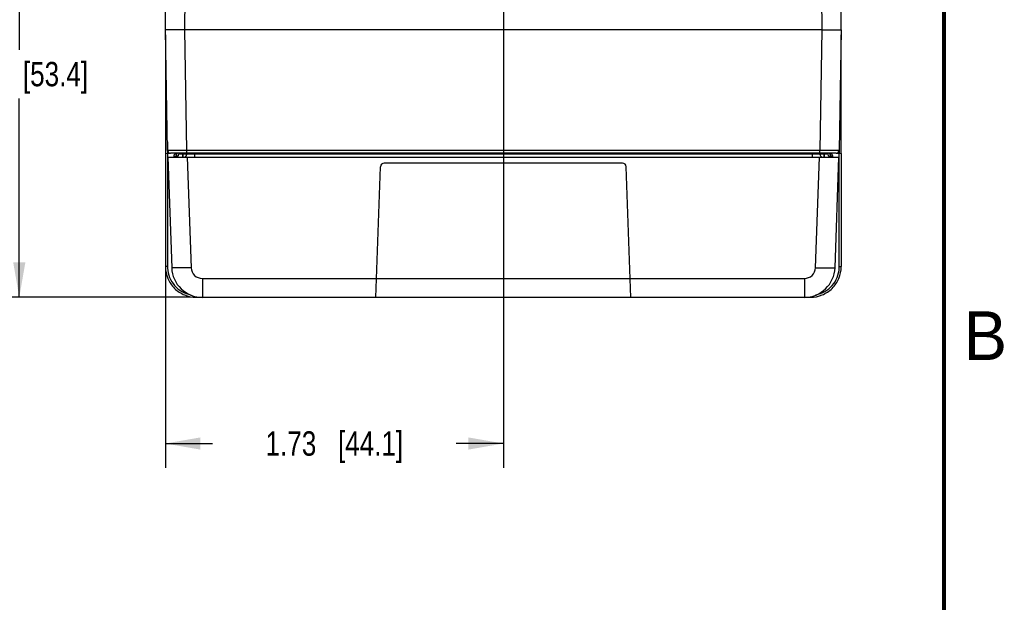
# Model space of a CAD drawing. Header units: inches. Extents: x 0 to 34, y 0 to 22.
# Tile 175 of 179: x 28.8 to 33.8, y 6.9 to 9.9. Entities that reach past the tile are written whole.
import ezdxf

# ---------------------------------------------------------------- set-up
doc = ezdxf.new("R2010")
doc.units = ezdxf.units.IN
doc.header["$LTSCALE"] = 1.87
doc.header["$MEASUREMENT"] = 0
doc.layers.get('0').update_dxf_attribs({"linetype": 'CONTINUOUS'})
doc.layers.add('DIMENSIONS', color=7, linetype='CONTINUOUS')
doc.styles.get("Standard").update_dxf_attribs({"font": 'txt', "width": 0.8})
doc.styles.add('TEXTSTYLE_2', font='txt')
doc.dimstyles.new('DIMSTYLE_1', dxfattribs={"dimtxt": 0.125, "dimasz": 0.18, "dimexe": 0.125, "dimexo": 0.0625, "dimgap": 0.0625, "dimtad": 0, "dimtih": 1, "dimtoh": 1, "dimzin": 4, "dimdsep": 46, "dimtxsty": 'STANDARD', "dimblk": '_FILLED', "dimblk1": '_FILLED', "dimblk2": '_FILLED', "dimcen": 0.09, "dimadec": 0, "dimazin": 0, "dimtp": 0.001, "dimtm": 0.001, "dimtfac": 1, "dimtofl": 0, "dimtmove": 0, "dimatfit": 3, "dimldrblk": '_FILLED', "dimfxl": 1, "dimtolj": 1, "dimtzin": 4, "dimarcsym": 0})
doc.dimstyles.new('DIMSTYLE_2', dxfattribs={"dimtxt": 0.125, "dimasz": 0.18, "dimexe": 0.125, "dimexo": 0.0625, "dimgap": 0.0625, "dimtad": 0, "dimtih": 1, "dimtoh": 1, "dimzin": 4, "dimdsep": 46, "dimtxsty": 'STANDARD', "dimblk": '_FILLED', "dimblk1": '_FILLED', "dimblk2": '_FILLED', "dimcen": 0.09, "dimadec": 0, "dimazin": 0, "dimtp": 0.01, "dimtm": 0.01, "dimtfac": 1, "dimtofl": 0, "dimtmove": 0, "dimatfit": 3, "dimldrblk": '_FILLED', "dimfxl": 1, "dimtolj": 1, "dimtzin": 4, "dimarcsym": 0})

# ---------------------------------------------------------------- blocks, each defined once
blk = doc.blocks.new('_FILLED')
at = {"color": 0, "linetype": 'BYBLOCK'}
blk.add_solid([(0, 0), (-1, 0.174), (-1, -0.174)], dxfattribs=at)
blk = doc.blocks.new('*D11')
at = {"layer": 'DIMENSIONS', "color": 2, "linetype": 'CONTINUOUS'}
for p, q in [((31.2381, 10.1919), (31.2381, 7.5811)), ((29.5036, 9.7666), (29.5036, 7.5811)), ((29.5036, 7.7061), (29.7458, 7.7061)), ((31.2381, 7.7061), (30.9958, 7.7061))]:
    blk.add_line(p, q, dxfattribs=at)
at = {"layer": 'DIMENSIONS', "color": 2, "linetype": 'CONTINUOUS', "xscale": 0.18, "yscale": 0.18, "zscale": 0.18, "rotation": 180}
blk.add_blockref('_FILLED', (29.5036, 7.7061), dxfattribs=at)
at = {"layer": 'DIMENSIONS', "color": 2, "linetype": 'CONTINUOUS', "xscale": 0.18, "yscale": 0.18, "zscale": 0.18}
blk.add_blockref('_FILLED', (31.2381, 7.7061), dxfattribs=at)
at = {"layer": 'DIMENSIONS', "color": 2, "linetype": 'CONTINUOUS', "insert": (30.3708, 7.7686), "char_height": 0.125, "width": 1.125, "attachment_point": 2, "line_spacing_factor": 0.9}
blk.add_mtext('1.73{\\Ftxt.shx;\\W1.000000;\\H0.125000; }[44.1]', dxfattribs=at)
blk = doc.blocks.new('*D12')
at = {"layer": 'DIMENSIONS', "color": 6, "linetype": 'CONTINUOUS'}
for p, q in [((30.8706, 10.5594), (28.6286, 10.5594)), ((28.7536, 10.5594), (28.7536, 9.7265)), ((28.7536, 8.4562), (28.7536, 9.4765)), ((29.6307, 8.4562), (28.6286, 8.4562))]:
    blk.add_line(p, q, dxfattribs=at)
at = {"layer": 'DIMENSIONS', "color": 6, "linetype": 'CONTINUOUS', "xscale": 0.18, "yscale": 0.18, "zscale": 0.18}
for p, rotation in [((28.7536, 10.5594), 90), ((28.7536, 8.4562), 270)]:
    blk.add_blockref('_FILLED', p, dxfattribs=dict(at, rotation=rotation))
at = {"layer": 'DIMENSIONS', "color": 6, "linetype": 'CONTINUOUS', "insert": (28.7536, 9.664), "char_height": 0.125, "width": 1.125, "attachment_point": 2, "line_spacing_factor": 0.9}
blk.add_mtext('2.10{\\Ftxt.shx;\\W1.000000;\\H0.125000; }[53.4]', dxfattribs=at)
blk = doc.blocks.new('*D25')
at = {"layer": 'DIMENSIONS', "color": 2, "linetype": 'CONTINUOUS'}
for p, q in [((30.8706, 10.5594), (28.6286, 10.5594)), ((28.7536, 10.5594), (28.7536, 9.7265)), ((28.7536, 8.4562), (28.7536, 9.4765)), ((29.6307, 8.4562), (28.6286, 8.4562))]:
    blk.add_line(p, q, dxfattribs=at)
at = {"layer": 'DIMENSIONS', "color": 2, "linetype": 'CONTINUOUS', "xscale": 0.18, "yscale": 0.18, "zscale": 0.18}
for p, rotation in [((28.7536, 10.5594), 90), ((28.7536, 8.4562), 270)]:
    blk.add_blockref('_FILLED', p, dxfattribs=dict(at, rotation=rotation))
at = {"layer": 'DIMENSIONS', "color": 2, "linetype": 'CONTINUOUS', "insert": (28.7536, 9.664), "char_height": 0.125, "width": 1.125, "attachment_point": 2, "line_spacing_factor": 0.9}
blk.add_mtext('2.10{\\Ftxt.shx;\\W1.000000;\\H0.125000; }[53.4]', dxfattribs=at)

msp = doc.modelspace()

# ---------------------------------------------------------------- linework, layer by layer
at = {"color": 7, "linetype": 'CONTINUOUS'}
for p, q in [((29.5036, 9.8291), (29.5156, 12.5835)), ((32.9726, 9.8291), (32.9606, 12.5835)), ((29.6036, 9.8291), (29.6108, 11.4887)), ((32.8654, 11.4887), (32.8726, 9.8291)), ((29.5144, 9.2098), (29.5036, 9.8291)), ((29.6144, 9.2098), (29.6036, 9.8291)), ((32.8726, 9.8291), (29.6036, 9.8291)), ((32.8726, 9.8291), (32.8618, 9.2098)), ((32.9726, 9.8291), (32.9618, 9.2098)), ((29.504, 9.8034), (29.504, 9.1942)), ((32.9721, 9.1942), (32.9721, 9.8034)), ((29.5136, 9.2547), (29.5136, 9.195)), ((32.9626, 9.195), (32.9626, 9.2547)), ((29.6144, 9.195), (29.6144, 9.2098)), ((32.8618, 9.2098), (29.6144, 9.2098)), ((32.8618, 9.195), (32.8618, 9.2098)), ((29.5039, 9.1942), (29.5243, 9.1959)), ((29.5039, 9.1942), (29.5039, 8.6139)), ((29.5138, 9.195), (29.5138, 8.6139)), ((29.516, 9.1754), (29.5358, 8.6081)), ((29.516, 9.1754), (32.9602, 9.1754)), ((32.9468, 9.195), (29.5294, 9.195)), ((29.5481, 9.1806), (29.557, 9.1806)), ((29.5481, 9.1754), (29.5481, 9.1806)), ((29.5577, 9.191), (29.5558, 9.1883)), ((29.5578, 9.195), (29.5564, 9.1903)), ((29.557, 9.1806), (29.5582, 9.1806)), ((29.5582, 9.1806), (29.5584, 9.1803)), ((29.5582, 9.1754), (29.5582, 9.1806)), ((29.5584, 9.1754), (29.5584, 9.1803)), ((29.5673, 9.1803), (29.5584, 9.1803)), ((29.5625, 9.195), (29.5598, 9.193)), ((29.5719, 9.1951), (29.5718, 9.19)), ((29.5915, 9.1948), (29.5915, 9.19)), ((29.5915, 9.19), (29.5915, 9.1754)), ((29.5934, 9.19), (29.5915, 9.19)), ((29.5934, 9.19), (29.5935, 9.195)), ((29.5934, 9.19), (29.5934, 9.1754)), ((29.6131, 9.19), (29.6131, 9.1952)), ((29.6159, 9.1754), (29.6357, 8.6081)), ((29.6524, 9.19), (29.6525, 9.195)), ((29.6524, 9.19), (29.6524, 9.1754)), ((32.8238, 9.19), (29.6524, 9.19)), ((32.8237, 9.195), (32.8238, 9.19)), ((32.8238, 9.19), (32.8238, 9.1754)), ((32.8404, 8.6081), (32.8602, 9.1754)), ((32.863, 9.1952), (32.8631, 9.19)), ((32.8827, 9.195), (32.8828, 9.19)), ((32.8847, 9.19), (32.8828, 9.19)), ((32.8828, 9.19), (32.8828, 9.1754)), ((32.8846, 9.1948), (32.8847, 9.19)), ((32.8847, 9.19), (32.8847, 9.1754)), ((32.9043, 9.195), (32.9044, 9.19)), ((32.9089, 9.1803), (32.9177, 9.1803)), ((32.918, 9.1806), (32.9177, 9.1803)), ((32.9177, 9.1803), (32.9177, 9.1754)), ((32.9281, 9.1806), (32.918, 9.1806)), ((32.918, 9.1806), (32.918, 9.1754)), ((32.9204, 9.1883), (32.9184, 9.195)), ((32.9211, 9.1901), (32.9204, 9.1883)), ((32.9281, 9.1806), (32.9281, 9.1754)), ((32.9404, 8.6081), (32.9602, 9.1754)), ((32.9519, 9.1959), (32.9723, 9.1942)), ((32.9624, 8.6139), (32.9624, 9.195)), ((32.9722, 9.1942), (32.9722, 8.6139)), ((30.5841, 8.4561), (30.6075, 9.1261)), ((31.849, 9.1451), (30.6272, 9.1451)), ((31.8921, 8.4561), (31.8687, 9.1261)), ((29.5138, 8.6139), (29.5039, 8.6139)), ((32.9624, 8.6139), (32.9722, 8.6139)), ((29.6932, 8.5527), (32.783, 8.5527)), ((29.6932, 8.5527), (29.6932, 8.4562)), ((32.783, 8.5527), (32.783, 8.4562)), ((29.6613, 8.4611), (29.6613, 8.4565)), ((29.6613, 8.4565), (29.6932, 8.4565)), ((29.6932, 8.4562), (32.783, 8.4562)), ((32.783, 8.4565), (32.8148, 8.4565)), ((32.8148, 8.4611), (32.8148, 8.4565))]:
    msp.add_line(p, q, dxfattribs=at)
at = {"color": 7, "linetype": 'CONTINUOUS', "const_width": 0.02}
msp.add_lwpolyline([(33.5, 0.5), (33.5, 21.5)], dxfattribs=at)
at = {"color": 7, "linetype": 'CONTINUOUS'}
for centre, radius, start, end in [((29.5294, 9.21), 0.015, 181, 270), ((32.9468, 9.21), 0.015, 270.0001, 359), ((29.5673, 9.1792), 0.0195, 130.9851, 139.6854), ((29.6094, 9.158), 0.0657, 145.6535, 146.7981), ((29.9769, 9.0568), 0.4411, 162.3905, 162.6571), ((29.557, 9.1902), 0.0148, 270, 359), ((29.5729, 9.1778), 0.0201, 130.4712, 138.9154), ((29.5785, 9.1806), 0.0203, 157.2133, 179.9996), ((29.5783, 9.1802), 0.0198, 160.1893, 179.9063), ((29.5781, 9.1809), 0.0199, 134.5751, 138.5812), ((29.5781, 9.1803), 0.0197, 131.057, 136.4425), ((29.5983, 9.1902), 0.0148, 299.6667, 359), ((32.8779, 9.1902), 0.0148, 181.0001, 240.3358), ((32.9192, 9.1902), 0.0148, 181, 270.0001), ((32.8978, 9.1807), 0.0201, 28.5091, 45.3541), ((32.898, 9.1802), 0.0197, 14.3151, 28.206), ((32.8976, 9.1806), 0.0204, 11.4868, 28.4326), ((32.898, 9.1803), 0.0198, 0.0541, 14.2628), ((32.8977, 9.1806), 0.0203, 5.743, 11.452), ((32.8977, 9.1806), 0.0203, 359.9946, 5.7406), ((32.8667, 9.1579), 0.0658, 33.2188, 34.3454), ((30.6272, 9.1254), 0.0197, 90, 178), ((31.849, 9.1254), 0.0197, 2, 90), ((29.6605, 8.6139), 0.1566, 180.0098, 180.4107), ((29.6614, 8.6139), 0.1476, 180.0132, 183.1829), ((29.6932, 8.6136), 0.1575, 182, 270), ((29.6932, 8.6102), 0.0575, 182.0105, 269.9895), ((32.783, 8.6102), 0.0575, 270.0105, 357.9895), ((32.783, 8.6136), 0.1575, 270, 358), ((32.8148, 8.6139), 0.1476, 356.8172, 359.9868), ((32.8157, 8.6139), 0.1566, 359.5893, 359.9902)]:
    msp.add_arc(centre, radius, start, end, dxfattribs=at)
for points, knots in [([(29.6036, 9.8291), (29.5971, 9.8291), (29.5843, 9.8291), (29.5658, 9.829), (29.5487, 9.829), (29.5338, 9.8289), (29.5229, 9.8289), (29.5157, 9.8289), (29.5115, 9.8289), (29.5082, 9.829), (29.506, 9.829), (29.5048, 9.829), (29.5041, 9.829), (29.5037, 9.8291), (29.5036, 9.8291)], [0, 0, 0, 0, 0.195067, 0.382638, 0.555503, 0.707019, 0.831363, 0.881807, 0.923761, 0.956821, 0.980672, 0.989069, 0.995092, 1, 1, 1, 1]), ([(32.8726, 9.8291), (32.8791, 9.8291), (32.8919, 9.8291), (32.9104, 9.829), (32.9274, 9.829), (32.9424, 9.8289), (32.9533, 9.8289), (32.9605, 9.8289), (32.9647, 9.8289), (32.968, 9.829), (32.9702, 9.829), (32.9714, 9.829), (32.9721, 9.829), (32.9724, 9.8291), (32.9726, 9.8291)], [0, 0, 0, 0, 0.195091, 0.382685, 0.555568, 0.707094, 0.831439, 0.881879, 0.923825, 0.956874, 0.98071, 0.989099, 0.995113, 1, 1, 1, 1]), ([(29.6144, 9.2098), (29.6079, 9.2097), (29.5951, 9.2097), (29.5766, 9.2097), (29.562, 9.2097), (29.5512, 9.2096), (29.5439, 9.2096), (29.5373, 9.2096), (29.5315, 9.2097), (29.5265, 9.2097), (29.5228, 9.2097), (29.5203, 9.2097), (29.5188, 9.2097), (29.5175, 9.2097), (29.5164, 9.2097), (29.5157, 9.2097), (29.5152, 9.2097), (29.5149, 9.2097), (29.5147, 9.2097), (29.5145, 9.2097), (29.5145, 9.2098), (29.5144, 9.2097), (29.5144, 9.2098)], [0, 0, 0, 0, 0.195088, 0.382679, 0.555565, 0.634388, 0.7071, 0.773003, 0.83146, 0.88191, 0.923866, 0.94153, 0.956926, 0.970016, 0.98077, 0.989162, 0.992466, 0.995172, 0.997278, 0.998785, 0.999691, 1, 1, 1, 1]), ([(32.9618, 9.2098), (32.9618, 9.2097), (32.9617, 9.2098), (32.9616, 9.2097), (32.9615, 9.2097), (32.9613, 9.2097), (32.961, 9.2097), (32.9605, 9.2097), (32.9598, 9.2097), (32.9587, 9.2097), (32.9574, 9.2097), (32.9559, 9.2097), (32.9534, 9.2097), (32.9497, 9.2097), (32.9447, 9.2097), (32.9388, 9.2096), (32.9323, 9.2096), (32.925, 9.2096), (32.9142, 9.2097), (32.8996, 9.2097), (32.881, 9.2097), (32.8683, 9.2097), (32.8618, 9.2098)], [0, 0, 0, 0, 0.000309, 0.001215, 0.002722, 0.004828, 0.007534, 0.010838, 0.01923, 0.029984, 0.043074, 0.05847, 0.076134, 0.11809, 0.16854, 0.226997, 0.2929, 0.365612, 0.444435, 0.617321, 0.804912, 1, 1, 1, 1]), ([(29.5558, 9.1883), (29.5556, 9.1887), (29.5549, 9.1905), (29.5544, 9.1925), (29.5544, 9.1939)], [0, 0, 0, 0, 0.234784, 1, 1, 1, 1]), ([(29.5915, 9.19), (29.589, 9.1899), (29.5843, 9.1899), (29.5788, 9.1898), (29.5754, 9.1899), (29.5734, 9.1898), (29.5726, 9.19), (29.5718, 9.1898), (29.5718, 9.19)], [0, 0, 0, 0, 0.382371, 0.706811, 0.831247, 0.923721, 0.980671, 1, 1, 1, 1]), ([(29.6131, 9.19), (29.6131, 9.1898), (29.6123, 9.19), (29.6114, 9.1898), (29.6095, 9.1899), (29.606, 9.1898), (29.6005, 9.1899), (29.5959, 9.1899), (29.5934, 9.19)], [0, 0, 0, 0, 0.019336, 0.07616, 0.168422, 0.292652, 0.616912, 1, 1, 1, 1]), ([(29.6524, 9.19), (29.6474, 9.1899), (29.6401, 9.1899), (29.6308, 9.1899), (29.6249, 9.1898), (29.6201, 9.1899), (29.6168, 9.1898), (29.6149, 9.1899), (29.6139, 9.1899), (29.6135, 9.19), (29.6131, 9.1899), (29.6131, 9.19)], [0, 0, 0, 0, 0.382751, 0.555615, 0.707112, 0.831502, 0.923884, 0.956937, 0.980744, 0.99514, 1, 1, 1, 1]), ([(32.8631, 9.19), (32.8631, 9.1899), (32.8627, 9.19), (32.8623, 9.1899), (32.8613, 9.1899), (32.8594, 9.1898), (32.8561, 9.1899), (32.8512, 9.1898), (32.8453, 9.1899), (32.8361, 9.1899), (32.8288, 9.1899), (32.8238, 9.19)], [0, 0, 0, 0, 0.00486, 0.019256, 0.043063, 0.076116, 0.168498, 0.292888, 0.444386, 0.617249, 1, 1, 1, 1]), ([(32.8828, 9.19), (32.8803, 9.1899), (32.8757, 9.1899), (32.8702, 9.1898), (32.8667, 9.1899), (32.8648, 9.1898), (32.8639, 9.19), (32.8631, 9.1898), (32.8631, 9.19)], [0, 0, 0, 0, 0.38216, 0.706451, 0.830909, 0.923468, 0.980523, 1, 1, 1, 1]), ([(32.9044, 9.19), (32.9044, 9.1898), (32.9036, 9.19), (32.9028, 9.1898), (32.9008, 9.1899), (32.8974, 9.1898), (32.8919, 9.1899), (32.8872, 9.1899), (32.8847, 9.19)], [0, 0, 0, 0, 0.019263, 0.07605, 0.168326, 0.292602, 0.617069, 1, 1, 1, 1]), ([(32.9217, 9.1939), (32.9236, 9.1923), (32.9268, 9.1882), (32.9281, 9.1831), (32.9281, 9.1806)], [0, 0, 0, 0, 0.500376, 1, 1, 1, 1]), ([(29.5039, 8.6128), (29.5041, 8.5924), (29.5125, 8.5513), (29.5476, 8.4994), (29.5997, 8.4646), (29.6409, 8.4565), (29.6613, 8.4565)], [0, 0, 0, 0, 0.250014, 0.500004, 0.749994, 1, 1, 1, 1]), ([(29.514, 8.6057), (29.5149, 8.5895), (29.5221, 8.5572), (29.5482, 8.515), (29.5865, 8.4836), (29.6176, 8.472), (29.6335, 8.469)], [0, 0, 0, 0, 0.250041, 0.500018, 0.750005, 1, 1, 1, 1]), ([(29.6357, 8.6081), (29.623, 8.6077), (29.6045, 8.6072), (29.581, 8.6068), (29.566, 8.6067), (29.5538, 8.6067), (29.5454, 8.6069), (29.5405, 8.6072), (29.538, 8.6075), (29.5367, 8.6077), (29.5358, 8.6079), (29.5358, 8.6081)], [0, 0, 0, 0, 0.381918, 0.554511, 0.70568, 0.829768, 0.922221, 0.955324, 0.979311, 0.994089, 1, 1, 1, 1]), ([(32.8148, 8.4565), (32.8352, 8.4565), (32.8764, 8.4646), (32.9286, 8.4994), (32.9637, 8.5513), (32.9721, 8.5924), (32.9722, 8.6128)], [0, 0, 0, 0, 0.250006, 0.499996, 0.749987, 1, 1, 1, 1]), ([(32.8404, 8.6081), (32.8532, 8.6077), (32.8717, 8.6072), (32.8952, 8.6068), (32.9102, 8.6067), (32.9224, 8.6067), (32.9308, 8.6069), (32.9357, 8.6072), (32.9382, 8.6075), (32.9395, 8.6077), (32.9404, 8.6079), (32.9404, 8.6081)], [0, 0, 0, 0, 0.381918, 0.554511, 0.70568, 0.829768, 0.922221, 0.955324, 0.979311, 0.994089, 1, 1, 1, 1]), ([(32.8426, 8.469), (32.8586, 8.472), (32.8897, 8.4836), (32.928, 8.515), (32.954, 8.5572), (32.9613, 8.5895), (32.9622, 8.6057)], [0, 0, 0, 0, 0.249995, 0.499982, 0.749959, 1, 1, 1, 1])]:
    msp.add_open_spline(points, degree=3, knots=knots, dxfattribs=at)
for points in [[(29.5481, 9.1806), (29.5481, 9.1827), (29.5485, 9.1847), (29.5493, 9.1867)], [(29.5493, 9.1867), (29.55, 9.1885), (29.5511, 9.1903), (29.5524, 9.1918)], [(29.5596, 9.187), (29.5605, 9.1895), (29.562, 9.1919), (29.5639, 9.1938)], [(29.5598, 9.1885), (29.5606, 9.1905), (29.5618, 9.1924), (29.5632, 9.194)], [(32.911, 9.1951), (32.9128, 9.1935), (32.9143, 9.1916), (32.9154, 9.1896)], [(32.9204, 9.1883), (32.9188, 9.1911), (32.9163, 9.1934), (32.9136, 9.195)], [(32.9217, 9.1939), (32.9218, 9.1927), (32.9215, 9.1913), (32.9211, 9.1901)]]:
    msp.add_open_spline(points, degree=3, dxfattribs=at)

# ---------------------------------------------------------------- texts
at = {"color": 2, "linetype": 'CONTINUOUS', "insert": (33.6006, 8.3845), "char_height": 0.25, "width": 0.25, "attachment_point": 1, "line_spacing_factor": 0.9, "style": 'TEXTSTYLE_2'}
msp.add_mtext('B', dxfattribs=at)

# ---------------------------------------------------------------- dimensions: what is measured, and where the dimension line sits
at = {"layer": 'DIMENSIONS', "color": 6, "linetype": 'CONTINUOUS'}
dim = msp.add_linear_dim(base=(28.7536, 10.5594), p1=(29.6932, 8.4562), p2=(30.9331, 10.5594), angle=90, dimstyle='DIMSTYLE_2', dxfattribs=at)
dim.commit()
dim.dimension.update_dxf_attribs({"geometry": '*D12', "text_midpoint": (28.7536, 9.6015), "dimtype": 160})
at = {"layer": 'DIMENSIONS', "color": 2, "linetype": 'CONTINUOUS'}
for base, p1, p2, angle, dimstyle, picture, middle in [((28.7536, 10.5594), (29.6932, 8.4562), (30.9331, 10.5594), 90, 'DIMSTYLE_1', '*D25', (28.7536, 9.6015)), ((29.5036, 7.7061), (31.2381, 10.2544), (29.5036, 9.8291), 180, 'DIMSTYLE_2', '*D11', (30.3708, 7.7061))]:
    dim = msp.add_linear_dim(base=base, p1=p1, p2=p2, angle=angle, dimstyle=dimstyle, dxfattribs=at)
    dim.commit()
    dim.dimension.update_dxf_attribs({"geometry": picture, "text_midpoint": middle, "dimtype": 160})

doc.saveas('drawing.dxf')
